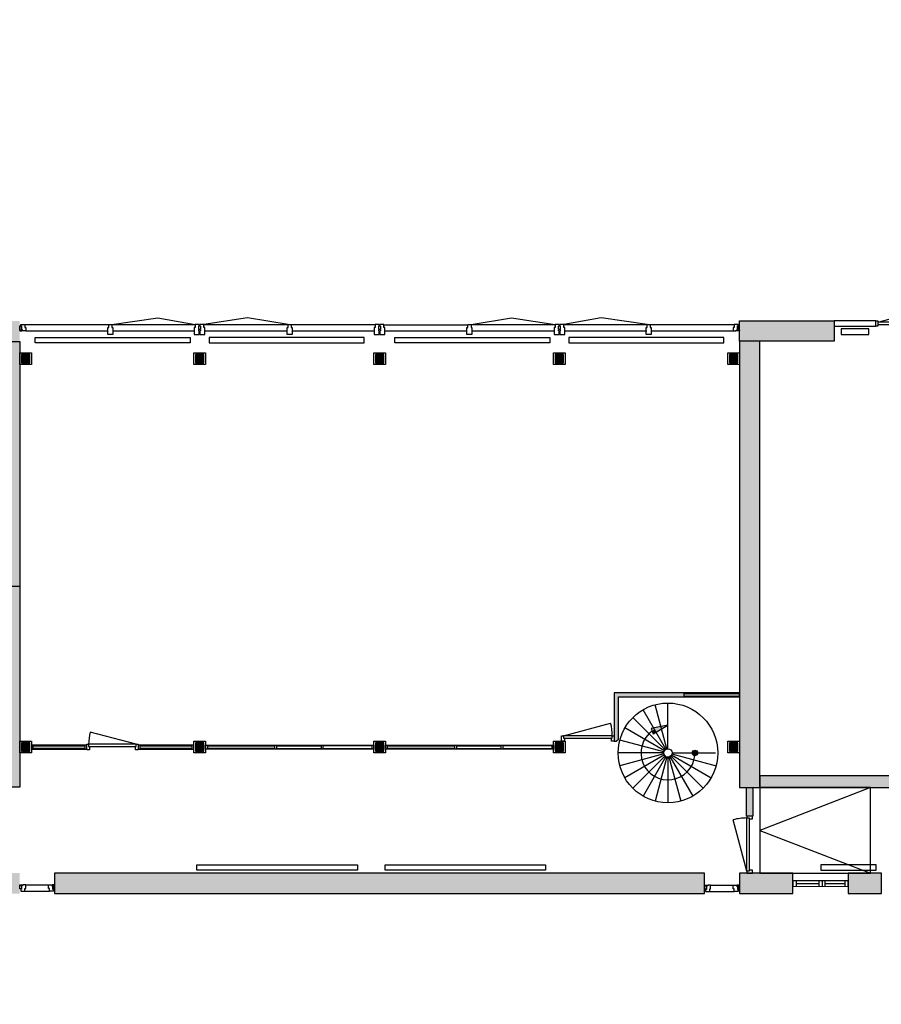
# Model space of a CAD drawing. Header units: millimetres. Extents: x -34315 to 33097, y -23905 to 11655.
# Tile 4 of 5: x 416 to 15981, y -23905 to -6125. Entities that reach past the tile are written whole.
import ezdxf

# ---------------------------------------------------------------- set-up
doc = ezdxf.new("R2010")
doc.units = ezdxf.units.MM
doc.header["$LTSCALE"] = 100
for name, color, linetype in [('AA21----_BUITENWAND', 252, 'Continuous'), ('AA22----_BINNENWAND', 254, 'Continuous'), ('AL21----_BUITENWAND', 3, 'Continuous'), ('AL22----_BINNENWAND', 2, 'Continuous'), ('AL24----_TRAPPEN', 7, 'Continuous'), ('AL28----_KONSTRUKTIE', 7, 'Continuous'), ('AL31----_BUITENKOZIJNEN', 1, 'Continuous'), ('AL32----_BINNENKOZIJNEN', 1, 'Continuous'), ('AL51----_RADIATOREN', 8, 'Continuous')]:
    doc.layers.add(name, color=color, linetype=linetype)

# ---------------------------------------------------------------- blocks, each defined once
blk = doc.blocks.new('*U4')
at = {"layer": 'AL32----_BINNENKOZIJNEN'}
blk.add_lwpolyline([(-915, 50), (-65, 278)], dxfattribs=at)
for points in [[(-950, 50), (-915, 50), (-915, 9), (-900, 9), (-900, -50), (-950, -50)], [(-915, 9), (-35, 9), (-35, 50), (-915, 50)], [(-50, -50), (-50, 9), (-35, 9), (-35, 50), (0, 50), (0, -50)]]:
    blk.add_lwpolyline(points, close=True, dxfattribs=at)
blk.add_arc((-915, 50), 880, 0.0013, 15, dxfattribs=at)
blk = doc.blocks.new('*U2')
at = {"layer": 'AL32----_BINNENKOZIJNEN'}
blk.add_lwpolyline([(-35, 50), (-866, 272)], dxfattribs=at)
for points in [[(-930, 50), (-895, 50), (-895, 9), (-880, 9), (-880, -50), (-930, -50)], [(-895, 9), (-35, 9), (-35, 50), (-895, 50)], [(-50, -50), (-50, 9), (-35, 9), (-35, 50), (0, 50), (0, -50)]]:
    blk.add_lwpolyline(points, close=True, dxfattribs=at)
blk.add_arc((-35, 50), 860, 165.0304, 180.0291, dxfattribs=at)
blk = doc.blocks.new('*U14')
at = {"layer": 'AL31----_BUITENKOZIJNEN'}
for points in [[(-1765, 21), (-929, 245)], [(-35, 21), (-870, 245)], [(-900, 21), (-900, -21)]]:
    blk.add_lwpolyline(points, dxfattribs=at)
for points in [[(-1800, 50), (-1765, 50), (-1765, -50), (-1800, -50)], [(-1765, 21), (-1765, -21), (-35, -21), (-35, 21)], [(-35, 50), (0, 50), (0, -50), (-35, -50)]]:
    blk.add_lwpolyline(points, close=True, dxfattribs=at)
for centre, start, end in [((-1765, 21), 359.9992, 15), ((-35, 21), 164.9983, 179.9992)]:
    blk.add_arc(centre, 865, start, end, dxfattribs=at)
blk = doc.blocks.new('*U28')
at = {"layer": 'AL32----_BINNENKOZIJNEN'}
for points in [[(-1030, -50), (-995, -50), (-995, -9), (-980, -9), (-980, 50), (-1030, 50)], [(-50, 50), (-50, -9), (-35, -9), (-35, -50), (0, -50), (0, 50)], [(-995, -9), (-35, -9), (-35, -50), (-995, -50)]]:
    blk.add_lwpolyline(points, close=True, dxfattribs=at)
blk.add_lwpolyline([(-35, -50), (-962, -298)], dxfattribs=at)
blk.add_arc((-35, -50), 960, 180, 195, dxfattribs=at)

msp = doc.modelspace()

# ---------------------------------------------------------------- hatches: boundary and pattern name
at = {"layer": 'AA21----_BUITENWAND'}
h = msp.add_hatch(color=256, dxfattribs=at)
h.paths.add_polyline_path([(-17224, -18655), (-17224, -21905), (-15724, -21905), (-15724, -21535), (-16854, -21535), (-16854, -18655)])
h.paths.add_polyline_path([(-14724, -21535), (-14724, -21905), (-12324, -21905), (-12324, -21535)])
h.paths.add_polyline_path([(-11324, -21535), (-11324, -21905), (-8924, -21905), (-8924, -21535)])
h.paths.add_polyline_path([(-7924, -21535), (-7924, -21905), (-5524, -21905), (-5524, -21535)])
h.paths.add_polyline_path([(-4524, -21535), (-4525, -21905), (-2124, -21905), (-2124, -21535)])
h.paths.add_polyline_path([(-1124, -21535), (-1124, -21905), (416, -21905), (416, -21535)])
h.paths.add_polyline_path([(1046, -21535), (1046, -21905), (12787, -21905), (12787, -21535)])
h.paths.add_polyline_path([(13417, -21535), (13417, -21905), (14381, -21905), (14381, -21535)])
h.paths.add_polyline_path([(15381, -21535), (15381, -21905), (15981, -21905), (15981, -21535)])
h.paths.add_polyline_path([(16981, -21535), (16981, -21905), (19881, -21905), (19881, -21535)])
h.paths.add_polyline_path([(20881, -21535), (20881, -21905), (21381, -21905), (21381, -21535)])
h.paths.add_polyline_path([(22381, -21535), (22381, -21905), (22881, -21905), (22881, -21535)])
h.paths.add_polyline_path([(23881, -21535), (23881, -21905), (26831, -21905), (26831, -21535)])
h.paths.add_polyline_path([(27831, -21535), (27831, -21905), (28331, -21905), (28331, -21535)])
h.paths.add_polyline_path([(29331, -21535), (29331, -21905), (30431, -21905), (30431, -21535)])
h.paths.add_polyline_path([(31331, -21535), (32546, -21535), (32546, -21515), (32916, -21515), (32916, -21905), (31331, -21905)])
h.paths.add_polyline_path([(32546, -13620), (32916, -13620), (32916, -18045), (32546, -18045)])
h.paths.add_polyline_path([(31846, -11560), (31846, -11930), (32546, -11930), (32546, -12320), (32916, -12320), (32916, -11560)])
h.paths.add_polyline_path([(29746, -11560), (29746, -11930), (31346, -11930), (31346, -11560)])
h.paths.add_polyline_path([(24156, -11560), (24156, -11930), (26446, -11930), (26446, -11560)])
h.paths.add_polyline_path([(18431, -11560), (18431, -11930), (20856, -11930), (20856, -11560)])
h.paths.add_polyline_path([(15131, -11560), (15131, -11930), (13416, -11930), (13416, -11560)])
h.paths.add_polyline_path([(-559, -11565), (-559, -11935), (416, -11935), (416, -11565)])
h.paths.add_polyline_path([(-3909, -11565), (-3909, -11935), (-2799, -11935), (-2799, -11565)])
h.paths.add_polyline_path([(-7258, -11565), (-7258, -11935), (-6149, -11935), (-6149, -11565)])
h.paths.add_polyline_path([(-10609, -11565), (-10609, -11935), (-9499, -11935), (-9499, -11565)])
h.paths.add_polyline_path([(-14635, -11565), (-14635, -11935), (-12849, -11935), (-12849, -11565)])
h.paths.add_polyline_path([(-17224, -15619), (-16854, -15619), (-16854, -11935), (-15634, -11935), (-15634, -11565), (-17225, -11565)])
h.paths.add_polyline_path([(-17224, -16869), (-17224, -17405), (-16854, -17405), (-16854, -16869)])
h.paths.add_polyline_path([(-30314, -23905), (-30314, -23535), (-33834, -23535), (-33834, -21795), (-31514, -21795), (-31514, -20785), (-31764, -20785), (-31764, -21545), (-34204, -21545), (-34204, -23905)])
h.paths.add_polyline_path([(-29014, -23535), (-29014, -23905), (-28314, -23905), (-28314, -23535)])
h.paths.add_polyline_path([(-27014, -23535), (-27014, -23905), (-26494, -23905), (-26494, -23535)])
h.paths.add_polyline_path([(-23664, -23535), (-23664, -23905), (-25194, -23905), (-25194, -23535)])
h.paths.add_polyline_path([(-23164, -23535), (-23164, -23905), (-22544, -23905), (-22544, -23535)])
h.paths.add_polyline_path([(-21224, -23905), (-22044, -23905), (-22044, -23535), (-21594, -23535), (-21594, -18815), (-21224, -18815)])
h.paths.add_polyline_path([(-21594, -17035), (-21224, -17035), (-21224, -17715), (-21594, -17715)])
h.paths.add_polyline_path([(-31514, -13095), (-31514, -14105), (-31764, -14105), (-31764, -13345), (-32164, -13345), (-32164, -13095)])
h.paths.add_polyline_path([(-31764, -15305), (-31764, -16240), (-31514, -16240), (-31514, -15305)])
h.paths.add_polyline_path([(-31764, -18640), (-31764, -19585), (-31514, -19585), (-31514, -18640)])
h.paths.add_polyline_path([(-34204, -18251), (-34204, -18621), (-33834, -18621), (-33834, -18251)])
h.paths.add_polyline_path([(-34204, -15743), (-34204, -16113), (-33834, -16113), (-33834, -15743)])
h.paths.add_polyline_path([(-34204, -11645), (-33834, -11645), (-33834, -13095), (-33364, -13095), (-33364, -13345), (-34204, -13345)])
h.paths.add_polyline_path([(-21594, -15235), (-21224, -15235), (-21224, -15735), (-21594, -15735)])
h.paths.add_polyline_path([(-21594, -13115), (-21224, -13115), (-21224, -13935), (-21594, -13935)])
h.paths.add_polyline_path([(-21594, -11315), (-21224, -11315), (-21224, -11815), (-21594, -11815)])
h.paths.add_polyline_path([(-21594, -9365), (-21224, -9365), (-21224, -10015), (-21594, -10015)])
h.paths.add_polyline_path([(-21594, -7475), (-21224, -7475), (-21224, -8125), (-21594, -8125)])
h.paths.add_polyline_path([(-21594, -5675), (-21224, -5675), (-21224, -6175), (-21594, -6175)])
h.paths.add_polyline_path([(-21594, -3255), (-21224, -3255), (-21224, -4375), (-21594, -4375)])
h.paths.add_polyline_path([(-21594, -1455), (-21224, -1455), (-21224, -1955), (-21594, -1955)])
h.paths.add_polyline_path([(-21594, 345), (-21224, 345), (-21224, -155), (-21594, -155)])
h.paths.add_polyline_path([(-21594, 3065), (-21224, 3065), (-21224, 1645), (-21594, 1645)])
h.paths.add_polyline_path([(-21594, 4065), (-21224, 4065), (-21224, 3565), (-21594, 3565)])
h.paths.add_polyline_path([(-21594, 5600), (-21224, 5600), (-21224, 4565), (-21594, 4565)])
h.paths.add_polyline_path([(-21594, 7385), (-21224, 7385), (-21224, 6900), (-21594, 6900)])
h.paths.add_polyline_path([(-21224, 9170), (-21594, 9170), (-21594, 8685), (-21224, 8685)])
h.paths.add_polyline_path([(-27064, 11655), (-27064, 11285), (-21594, 11285), (-21594, 10470), (-21224, 10470), (-21224, 11655)])
h.paths.add_polyline_path([(-34204, 10470), (-33834, 10470), (-33834, 11285), (-28364, 11285), (-28364, 11655), (-34204, 11655)])
h.paths.add_polyline_path([(-34204, 9170), (-33834, 9170), (-33834, 8685), (-34204, 8685)])
h.paths.add_polyline_path([(-34204, 7385), (-33834, 7385), (-33834, 6900), (-34204, 6900)])
h.paths.add_polyline_path([(-33834, 5065), (-33834, 4340), (-32859, 4120), (-32834, 4120), (-32834, 5065)], flags=16)
h.paths.add_polyline_path([(-32584, 4015), (-32584, 5285), (-33834, 5285), (-33834, 5600), (-34204, 5600), (-34204, 4747), (-34315, 4747), (-34315, 4347), (-32870, 4020), (-32834, 4020), (-32834, 4015)])
h.paths.add_polyline_path([(-32834, 1510), (-32860, 1510), (-33834, 1345), (-33834, 565), (-32834, 565)], flags=16)
h.paths.add_polyline_path([(-32584, 1615), (-32584, 345), (-33834, 345), (-33834, -155), (-34204, -155), (-34204, 965), (-34313, 965), (-34313, 1365), (-32869, 1610), (-32834, 1610), (-32834, 1615)])
h.paths.add_polyline_path([(-34204, -1455), (-33834, -1455), (-33834, -1915), (-34204, -1915)])
h.paths.add_polyline_path([(-34204, -3215), (-33834, -3215), (-33834, -4315), (-34204, -4315)])
h.paths.add_polyline_path([(-34204, -5615), (-33834, -5615), (-33834, -6135), (-34204, -6135)])
h.paths.add_polyline_path([(-34204, -7435), (-33834, -7435), (-33834, -8535), (-34204, -8535)])
h.paths.add_polyline_path([(-34204, -9835), (-34204, -10345), (-33834, -10345), (-33834, -9835)])
at = {"layer": 'AA22----_BINNENWAND'}
h = msp.add_hatch(color=256, dxfattribs=at)
h.paths.add_polyline_path([(-32584, 5285), (-32584, 5065), (-28269, 5065), (-28269, 5285)])
h.paths.add_polyline_path([(-27269, 5285), (-27269, 5065), (-26814, 5065), (-26814, 4455), (-26594, 4455), (-26594, 5065), (-25394, 5065), (-25394, 5285)])
h.paths.add_polyline_path([(-21594, 5285), (-21594, 5065), (-24394, 5065), (-24394, 5285)])
h.paths.add_polyline_path([(-25394, 2865), (-25394, 2645), (-26594, 2645), (-26594, 2045), (-26814, 2045), (-26814, 3455), (-26594, 3455), (-26594, 2865)])
h.paths.add_polyline_path([(-21594, 2865), (-21594, 2645), (-24394, 2645), (-24394, 2865)])
h.paths.add_polyline_path([(-33834, -3655), (-33834, -3875), (-28834, -3875), (-28834, -4275), (-28614, -4275), (-28614, -2885), (-28834, -2885), (-28834, -3655)])
h.paths.add_polyline_path([(-28834, -1545), (-28614, -1545), (-28614, -1885), (-28834, -1885)])
h.paths.add_polyline_path([(-28834, -645), (-28614, -645), (-28614, -985), (-28834, -985)])
h.paths.add_polyline_path([(-29431, 565), (-29431, 345), (-28834, 345), (-28834, -85), (-28614, -85), (-28614, 345), (-28514, 345), (-28514, 565)])
h.paths.add_polyline_path([(-26594, 1045), (-26814, 1045), (-26814, 565), (-26959, 565), (-26959, 345), (-26814, 345), (-26814, -85), (-26594, -85)])
h.paths.add_polyline_path([(-26814, -645), (-26594, -645), (-26594, -985), (-26814, -985)])
h.paths.add_polyline_path([(-26814, -1545), (-26594, -1545), (-26594, -1885), (-26814, -1885)])
h.paths.add_polyline_path([(-26814, -2445), (-26594, -2445), (-26594, -2785), (-26814, -2785)])
h.paths.add_polyline_path([(-32584, 565), (-32584, 345), (-31696, 345), (-31696, 565)])
h.paths.add_polyline_path([(-33834, -7875), (-33834, -8095), (-28834, -8095), (-28834, -8690), (-28614, -8690), (-28614, -7175), (-28834, -7175), (-28834, -7875)])
h.paths.add_polyline_path([(-28834, -5735), (-28614, -5735), (-28614, -6175), (-28834, -6175)])
h.paths.add_polyline_path([(-28834, -4835), (-28614, -4835), (-28614, -5175), (-28834, -5175)])
h.paths.add_polyline_path([(-26814, -6075), (-26594, -6075), (-26594, -5275), (-26814, -5275)])
h.paths.add_polyline_path([(-26814, -6635), (-26594, -6635), (-26594, -6975), (-26814, -6975)])
h.paths.add_polyline_path([(-22944, -8095), (-22944, -7875), (-26594, -7875), (-26594, -7535), (-26814, -7535), (-26814, -8095)])
h.paths.add_polyline_path([(-28834, -9250), (-28614, -9250), (-28614, -10655), (-28834, -10655)])
h.paths.add_polyline_path([(-26814, -10655), (-26594, -10655), (-26594, -9615), (-26294, -9615), (-26294, -9395), (-26594, -9395), (-26594, -9245), (-26814, -9245)])
h.paths.add_polyline_path([(-28834, -13015), (-28614, -13015), (-28614, -14030), (-28834, -14030)])
h.paths.add_polyline_path([(-28834, -12115), (-28614, -12115), (-28614, -12455), (-28834, -12455)])
h.paths.add_polyline_path([(-28834, -11215), (-28614, -11215), (-28614, -11555), (-28834, -11555)])
h.paths.add_polyline_path([(-26814, -11215), (-26594, -11215), (-26594, -11555), (-26814, -11555)])
h.paths.add_polyline_path([(-26814, -12115), (-26594, -12115), (-26594, -12455), (-26814, -12455)])
h.paths.add_polyline_path([(-26814, -13915), (-26594, -13915), (-26594, -13015), (-26814, -13015)])
h.paths.add_polyline_path([(-26594, -13215), (-26594, -13435), (-22944, -13435), (-22944, -13208)])
h.paths.add_polyline_path([(-31514, -15965), (-31514, -15745), (-28834, -15745), (-28834, -15030), (-28614, -15030), (-28614, -15745), (-28514, -15745), (-28514, -15965)])
h.paths.add_polyline_path([(-26814, -14475), (-26594, -14475), (-26594, -14815), (-26814, -14815)])
h.paths.add_polyline_path([(-26814, -15375), (-26594, -15375), (-26594, -15965), (-26814, -15965)])
h.paths.add_polyline_path([(-26814, -16995), (-26594, -16995), (-26594, -17715), (-26814, -17715)])
h.paths.add_polyline_path([(-26594, -17395), (-26594, -17615), (-24834, -17615), (-24834, -17395)])
h.paths.add_polyline_path([(-24274, -17395), (-24274, -17615), (-23934, -17615), (-23934, -17395)])
h.paths.add_polyline_path([(-21594, -17395), (-21594, -17615), (-23374, -17615), (-23374, -17395)])
h.paths.add_polyline_path([(-29214, -18915), (-29214, -19135), (-28214, -19135), (-28214, -18915)])
h.paths.add_polyline_path([(-31514, -18915), (-31514, -19135), (-30214, -19135), (-30214, -18915)])
h.paths.add_polyline_path([(-26814, -19135), (-26594, -19135), (-26594, -19535), (-26814, -19535)])
h.paths.add_polyline_path([(-27214, -18915), (-27214, -19135), (-25944, -19135), (-25944, -18915)])
h.paths.add_polyline_path([(-23994, -23535), (-24194, -23535), (-24194, -19135), (-24914, -19135), (-24914, -18915), (-23994, -18915)])
h.paths.add_polyline_path([(-21594, -18915), (-22994, -18915), (-22994, -19135), (-21594, -19135)])
h.paths.add_polyline_path([(-26814, -23535), (-26594, -23535), (-26594, -20535), (-26814, -20535)])
h.paths.add_polyline_path([(-31734, -21795), (-31514, -21795), (-31514, -22165), (-31734, -22165)])
h.paths.add_polyline_path([(-31734, -23535), (-31514, -23535), (-31514, -23165), (-31734, -23165)])
h.paths.add_polyline_path([(-15854, -16510), (-15639, -16510), (-15639, -19985), (-15854, -19985)])
h.paths.add_polyline_path([(-14439, -11935), (-14189, -11935), (-14189, -16610), (-12989, -16610), (-12989, -17796), (-13239, -17796), (-13239, -16860), (-14439, -16860)])
h.paths.add_polyline_path([(-13239, -19985), (-13239, -18796), (-12990, -18796), (-12989, -19764), (-7789, -19764), (-7789, -19985)])
h.paths.add_polyline_path([(-6789, -19765), (-6789, -19985), (-1319, -19985), (-1319, -19765)])
h.paths.add_polyline_path([(46, -11935), (416, -11935), (416, -19985), (46, -19985)])
h.paths.add_polyline_path([(46, -19765), (46, -19985), (-319, -19985), (-319, -19765)])
h.paths.add_polyline_path([(13416, -19990), (13786, -19990), (13786, -11930), (13416, -11930)])
h.paths.add_polyline_path([(13786, -19780), (13786, -19990), (16786, -19990), (16786, -19780)])
h.paths.add_polyline_path([(25992, -17270), (26212, -17270), (26212, -20505), (25992, -20505), (25992, -19990), (17716, -19990), (17716, -19780), (25992, -19780)])
h.paths.add_polyline_path([(25992, -14662), (26212, -14662), (26212, -16370), (25992, -16370)])
h.paths.add_polyline_path([(25995, -11930), (26212, -11930), (26212, -13662), (25995, -13662)])
h.paths.add_polyline_path([(28081, -16185), (28081, -16290), (30231, -16290), (30230, -20384), (32546, -20385), (32546, -20280), (30451, -20279), (30451, -16185)])
h.paths.add_polyline_path([(30236, -11930), (30450, -11930), (30450, -14985), (30236, -14985)])
h.paths.add_polyline_path([(-22844, -23535), (-22844, -22335), (-22964, -22335), (-22964, -22235), (-22624, -22235), (-22624, -22335), (-22744, -22335), (-22744, -23535)])
h.paths.add_polyline_path([(-29084, -13095), (-29084, -13344), (-28834, -13344), (-28834, -13095)])
h.paths.add_polyline_path([(-31514, -13095), (-31514, -13345), (-31264, -13345), (-31264, -13095)])
h.paths.add_polyline_path([(-26814, -9785), (-27014, -9785), (-27014, -10005), (-26814, -10005)])
h.paths.add_polyline_path([(-28614, -9785), (-28414, -9785), (-28414, -10005), (-28614, -10005)])
h.paths.add_polyline_path([(-28996, -3055), (-28996, -3155), (-28834, -3155), (-28834, -3055)], flags=17)
h.paths.add_polyline_path([(-30263, -3655), (-30163, -3655), (-30163, -3155), (-29996, -3155), (-29996, -3055), (-30263, -3055)], flags=16)
h.paths.add_polyline_path([(-21595, -7875), (-21744, -7875), (-21744, -8125), (-21594, -8125)])
h.paths.add_polyline_path([(-21594, -3655), (-21744, -3655), (-21744, -3875), (-21594, -3875)])
h.paths.add_polyline_path([(-21744, -13215), (-21594, -13215), (-21594, -13435), (-21744, -13435)])
h.paths.add_polyline_path([(-21594, -9365), (-21694, -9365), (-21694, -9585), (-21594, -9585)])
h = msp.add_hatch(color=256, dxfattribs=at)
h.paths.add_polyline_path([(13416, -18280), (11156, -18280), (11156, -19155), (11191, -19155), (11231, -19115), (11231, -18355), (13416, -18355)])
h.paths.add_polyline_path([(13544, -19990), (13658, -19990), (13658, -20505), (13544, -20505)])
h.paths.add_polyline_path([(28276, -20062), (28276, -20162), (30231, -20162), (30231, -20062)])
h.paths.add_polyline_path([(29208, -18919), (29076, -18919), (29076, -18819), (29431, -18819), (29431, -18919), (29313, -18919), (29313, -20062), (29208, -20062)])
h.paths.add_polyline_path([(28171, -17858), (28276, -17858), (28276, -20505), (28171, -20505)])
h.paths.add_polyline_path([(31453, -20280), (31558, -20280), (31558, -19137), (31746, -19135), (31746, -19030), (31251, -19030), (31251, -19135), (31453, -19135)])
h.paths.add_polyline_path([(26212, -16185), (27181, -16187), (27181, -16287), (26212, -16290)])
h.paths.add_polyline_path([(28171, -16290), (28276, -16290), (28276, -16858), (28171, -16858)])
h.paths.add_polyline_path([(31746, -17080), (30451, -17080), (30451, -17185), (31746, -17185)])
at = {"layer": 'AL24----_TRAPPEN'}
h = msp.add_hatch(color=256, dxfattribs=at)
h.dxf.hatch_style = 1
h.paths.add_polyline_path([(12123, -18867), (11824, -18925), (11859, -19018)])
h = msp.add_hatch(color=256, dxfattribs=at)
h.dxf.hatch_style = 1
h.paths.add_polyline_path([(11882, -18943, 0.024946), (11841, -18969), (11859, -19018), (11909, -18990)])
h = msp.add_hatch(color=256, dxfattribs=at)
h.dxf.hatch_style = 1
h.paths.add_polyline_path([(12662, -19365, 1), (12564, -19365, 1)])
at = {"layer": 'AL28----_KONSTRUKTIE'}
h = msp.add_hatch(color=256, dxfattribs=at)
h.dxf.hatch_style = 1
h.paths.add_polyline_path([(586, -12180), (456, -12180), (456, -12310), (586, -12310)])
h = msp.add_hatch(color=256, dxfattribs=at)
h.dxf.hatch_style = 1
h.paths.add_polyline_path([(3731, -12180), (3601, -12180), (3601, -12310), (3731, -12310)])
h = msp.add_hatch(color=256, dxfattribs=at)
h.dxf.hatch_style = 1
h.paths.add_polyline_path([(6981, -12180), (6851, -12180), (6851, -12310), (6981, -12310)])
h = msp.add_hatch(color=256, dxfattribs=at)
h.dxf.hatch_style = 1
h.paths.add_polyline_path([(10231, -12180), (10101, -12180), (10101, -12310), (10231, -12310)])
h = msp.add_hatch(color=256, dxfattribs=at)
h.dxf.hatch_style = 1
h.paths.add_polyline_path([(13376, -12180), (13246, -12180), (13246, -12310), (13376, -12310)])
h = msp.add_hatch(color=256, dxfattribs=at)
h.dxf.hatch_style = 1
h.paths.add_polyline_path([(586, -19195), (456, -19195), (456, -19325), (586, -19325)])
h = msp.add_hatch(color=256, dxfattribs=at)
h.dxf.hatch_style = 1
h.paths.add_polyline_path([(3731, -19195), (3601, -19195), (3601, -19325), (3731, -19325)])
h = msp.add_hatch(color=256, dxfattribs=at)
h.dxf.hatch_style = 1
h.paths.add_polyline_path([(6981, -19195), (6851, -19195), (6851, -19325), (6981, -19325)])
h = msp.add_hatch(color=256, dxfattribs=at)
h.dxf.hatch_style = 1
h.paths.add_polyline_path([(10231, -19195), (10101, -19195), (10101, -19325), (10231, -19325)])
h = msp.add_hatch(color=256, dxfattribs=at)
h.dxf.hatch_style = 1
h.paths.add_polyline_path([(13376, -19195), (13246, -19195), (13246, -19325), (13376, -19325)])

# ---------------------------------------------------------------- linework, layer by layer
at = {"layer": 'AL21----_BUITENWAND'}
for points in [[(15131, -11560), (15131, -11930), (13416, -11930), (13416, -11560)], [(1046, -21535), (1046, -21905), (12787, -21905), (12787, -21535)], [(13417, -21535), (13417, -21905), (14381, -21905), (14381, -21535)], [(15381, -21535), (15381, -21905), (15981, -21905), (15981, -21535)]]:
    msp.add_lwpolyline(points, close=True, dxfattribs=at)
at = {"layer": 'AL22----_BINNENWAND'}
for points in [[(46, -11935), (416, -11935), (416, -19985), (46, -19985)], [(13416, -19990), (13786, -19990), (13786, -11930), (13416, -11930)], [(13416, -18280), (11156, -18280), (11156, -19155), (11191, -19155), (11231, -19115), (11231, -18355), (13416, -18355)], [(626, -19223), (626, -19298), (1626, -19298), (1626, -19223)], [(2556, -19223), (2556, -19298), (3561, -19298), (3561, -19223)], [(3771, -19223), (6811, -19223), (6811, -19298), (3771, -19298)], [(7021, -19223), (10061, -19223), (10061, -19298), (7021, -19298)], [(13786, -19780), (13786, -19990), (16786, -19990), (16786, -19780)], [(13544, -19990), (13658, -19990), (13658, -20505), (13544, -20505)]]:
    msp.add_lwpolyline(points, close=True, dxfattribs=at)
for points in [[(46, -16355), (416, -16355)], [(12413, -18280), (12413, -18355)], [(12413, -18295), (13416, -18295)], [(12413, -18340), (13416, -18340)], [(661, -19298), (661, -19223)], [(661, -19238), (1591, -19238)], [(1591, -19283), (661, -19283)], [(1591, -19223), (1591, -19298)], [(2591, -19298), (2591, -19223)], [(2591, -19238), (3526, -19238)], [(3526, -19283), (2591, -19283)], [(3526, -19223), (3526, -19298)], [(3806, -19223), (3806, -19298)], [(3806, -19238), (5021, -19238)], [(5021, -19283), (3806, -19283)], [(5021, -19223), (5021, -19298)], [(5056, -19223), (5056, -19298)], [(5056, -19238), (5859, -19238)], [(5056, -19283), (5859, -19283)], [(5859, -19223), (5859, -19298)], [(5894, -19223), (5894, -19298)], [(6776, -19238), (5894, -19238)], [(5894, -19283), (6776, -19283)], [(6776, -19223), (6776, -19298)], [(7056, -19223), (7056, -19298)], [(7056, -19238), (8271, -19238)], [(8271, -19283), (7056, -19283)], [(8271, -19223), (8271, -19298)], [(8306, -19223), (8306, -19298)], [(8306, -19238), (9109, -19238)], [(8306, -19283), (9109, -19283)], [(9109, -19223), (9109, -19298)], [(9144, -19223), (9144, -19298)], [(10026, -19238), (9144, -19238)], [(9144, -19283), (10026, -19283)], [(10026, -19223), (10026, -19298)]]:
    msp.add_lwpolyline(points, dxfattribs=at)
at = {"layer": 'AL24----_TRAPPEN'}
for points in [[(12126, -19290), (12126, -18465)], [(12088, -19300), (11676, -18585)], [(12106, -19292), (11893, -18495)], [(12073, -19312), (11489, -18728)], [(12061, -19327), (11346, -18915)], [(12053, -19345), (11256, -19132)], [(12051, -19365), (11226, -19365)], [(12201, -19365), (12988, -19365)], [(12053, -19384), (11256, -19598)], [(12061, -19402), (11346, -19815)], [(12073, -19418), (11489, -20001)], [(12088, -19430), (11676, -20144)], [(12106, -19437), (11893, -20234)], [(12126, -19440), (12126, -20265)], [(12145, -19437), (12358, -20234)], [(12163, -19430), (12576, -20144)], [(12179, -19418), (12762, -20001)], [(12191, -19402), (12905, -19815)], [(12198, -19384), (12995, -19598)], [(15785, -19990), (13786, -20765), (15786, -21535)]]:
    msp.add_lwpolyline(points, dxfattribs=at)
for points in [[(11824, -18925), (11859, -19018), (12123, -18867)], [(13786, -19990), (13786, -21535), (15786, -21535), (15785, -19990)]]:
    msp.add_lwpolyline(points, close=True, dxfattribs=at)
for centre, radius in [((12126, -19365), 900), ((12126, -19365), 75), ((12613, -19365), 49.2)]:
    msp.add_circle(centre, radius, dxfattribs=at)
msp.add_arc((12126, -19365), 487, 125.7159, 354.2152, dxfattribs=at)
at = {"layer": 'AL28----_KONSTRUKTIE'}
for points in [[(416, -12140), (626, -12140), (626, -12350), (416, -12350)], [(446, -12170), (446, -12170), (446, -12320), (596, -12320), (596, -12170)], [(456, -12180), (586, -12180), (586, -12310), (456, -12310)], [(3561, -12140), (3771, -12140), (3771, -12350), (3561, -12350)], [(3591, -12170), (3591, -12170), (3591, -12320), (3741, -12320), (3741, -12170)], [(3601, -12180), (3731, -12180), (3731, -12310), (3601, -12310)], [(6811, -12140), (7021, -12140), (7021, -12350), (6811, -12350)], [(6841, -12170), (6841, -12170), (6841, -12320), (6991, -12320), (6991, -12170)], [(6851, -12180), (6981, -12180), (6981, -12310), (6851, -12310)], [(10061, -12140), (10271, -12140), (10271, -12350), (10061, -12350)], [(10091, -12170), (10091, -12170), (10091, -12320), (10241, -12320), (10241, -12170)], [(10101, -12180), (10231, -12180), (10231, -12310), (10101, -12310)], [(13206, -12140), (13416, -12140), (13416, -12350), (13206, -12350)], [(13236, -12170), (13236, -12170), (13236, -12320), (13386, -12320), (13386, -12170)], [(13246, -12180), (13376, -12180), (13376, -12310), (13246, -12310)], [(416, -19155), (626, -19155), (626, -19365), (416, -19365)], [(446, -19185), (446, -19185), (446, -19335), (596, -19335), (596, -19185)], [(456, -19195), (586, -19195), (586, -19325), (456, -19325)], [(3561, -19155), (3771, -19155), (3771, -19365), (3561, -19365)], [(3591, -19185), (3591, -19185), (3591, -19335), (3741, -19335), (3741, -19185)], [(3601, -19195), (3731, -19195), (3731, -19325), (3601, -19325)], [(6811, -19155), (7021, -19155), (7021, -19365), (6811, -19365)], [(6841, -19185), (6841, -19185), (6841, -19335), (6991, -19335), (6991, -19185)], [(6851, -19195), (6981, -19195), (6981, -19325), (6851, -19325)], [(10061, -19155), (10271, -19155), (10271, -19365), (10061, -19365)], [(10091, -19185), (10091, -19185), (10091, -19335), (10241, -19335), (10241, -19185)], [(10101, -19195), (10231, -19195), (10231, -19325), (10101, -19325)], [(13206, -19155), (13416, -19155), (13416, -19365), (13206, -19365)], [(13236, -19185), (13236, -19185), (13236, -19335), (13386, -19335), (13386, -19185)], [(13246, -19195), (13376, -19195), (13376, -19325), (13246, -19325)]]:
    msp.add_lwpolyline(points, close=True, dxfattribs=at)
for centre, radius, start, end in [((453, -12177), 7.04, 98.4249, 171.5751), ((589, -12177), 7.04, 2.6866, 84.4075), ((3598, -12177), 7.04, 98.4249, 171.5751), ((3734, -12177), 7.04, 2.6866, 84.4075), ((6848, -12177), 7.04, 98.4249, 171.5751), ((6984, -12177), 7.04, 2.6866, 84.4075), ((10098, -12177), 7.04, 98.4249, 171.5751), ((10234, -12177), 7.04, 2.6866, 84.4075), ((13243, -12177), 7.04, 98.4249, 171.5751), ((13379, -12177), 7.04, 2.6866, 84.4075), ((453, -12313), 7.05, 185.619, 269.9989), ((589, -12313), 7.04, 269.9518, 357.3118), ((3598, -12313), 7.05, 185.619, 269.9989), ((3734, -12313), 7.04, 269.9518, 357.3118), ((6848, -12313), 7.05, 185.619, 269.9989), ((6984, -12313), 7.04, 269.9518, 357.3118), ((10098, -12313), 7.05, 185.619, 269.9989), ((10234, -12313), 7.04, 269.9518, 357.3118), ((13243, -12313), 7.05, 185.619, 269.9989), ((13379, -12313), 7.04, 269.9518, 357.3118), ((453, -19192), 7.04, 98.4249, 171.5751), ((588, -19192), 7.04, 2.6866, 84.4075), ((3598, -19192), 7.04, 98.4249, 171.5751), ((3734, -19192), 7.04, 2.6866, 84.4075), ((6848, -19192), 7.04, 98.4249, 171.5751), ((6984, -19192), 7.04, 2.6866, 84.4075), ((10098, -19192), 7.04, 98.4249, 171.5751), ((10233, -19192), 7.04, 2.6866, 84.4075), ((453, -19328), 7.05, 185.619, 269.9989), ((588, -19328), 7.04, 269.9518, 357.3118), ((3598, -19328), 7.05, 185.619, 269.9989), ((3734, -19328), 7.04, 269.9518, 357.3118), ((6848, -19328), 7.05, 185.619, 269.9989), ((6984, -19328), 7.04, 269.9518, 357.3118), ((10098, -19328), 7.05, 185.619, 269.9989), ((10233, -19328), 7.04, 269.9518, 357.3118), ((13243, -19328), 7.05, 185.619, 269.9989), ((13379, -19328), 7.04, 269.9518, 357.3118)]:
    msp.add_arc(centre, radius, start, end, dxfattribs=at)
at = {"layer": 'AL31----_BUITENKOZIJNEN'}
for points in [[(2083, -11630), (2912, -11507), (3586, -11630)], [(5263, -11630), (4529, -11507), (3745, -11630)], [(8569, -11630), (9302, -11507), (10087, -11630)], [(11749, -11630), (10919, -11507), (10245, -11630)], [(509, -11630), (2027, -11630)], [(2083, -11630), (3587, -11630)], [(3745, -11630), (5263, -11630)], [(5319, -11630), (6837, -11630)], [(6995, -11632), (8513, -11632)], [(8569, -11630), (10087, -11630)], [(10245, -11630), (11763, -11630)], [(11805, -11630), (13323, -11630)], [(526, -11744), (2010, -11744)], [(2100, -11744), (3570, -11744)], [(3762, -11744), (5246, -11744)], [(5336, -11744), (6820, -11744)], [(7012, -11746), (8496, -11746)], [(8586, -11744), (10070, -11744)], [(10262, -11744), (11746, -11744)], [(11822, -11744), (13306, -11744)], [(14441, -21675), (14441, -21775)], [(14851, -21675), (14851, -21775)], [(14911, -21675), (14911, -21775)], [(14961, -21675), (14961, -21775)], [(15321, -21675), (15321, -21774)], [(509, -21864), (953, -21864)], [(526, -21750), (936, -21750)], [(12897, -21756), (13307, -21756)], [(14441, -21725), (14851, -21725)], [(14961, -21725), (15321, -21725)], [(12880, -21870), (13324, -21870)]]:
    msp.add_lwpolyline(points, dxfattribs=at)
for points in [[(416, -11655), (446, -11655), (446, -11734), (416, -11734)], [(416, -11734), (416, -11744), (461, -11744), (462, -11734)], [(436, -11630), (509, -11630), (509, -11681), (526, -11681), (526, -11744), (473, -11744), (473, -11734), (451, -11734), (451, -11650), (436, -11650)], [(2027, -11630), (2083, -11630), (2083, -11681), (2100, -11681), (2100, -11811), (2010, -11811), (2010, -11681), (2027, -11681)], [(3587, -11630), (3587, -11681), (3570, -11681), (3570, -11811), (3660, -11811), (3660, -11744), (3651, -11744), (3651, -11724), (3660, -11724), (3660, -11713), (3651, -11713), (3651, -11660), (3660, -11660), (3660, -11630)], [(3672, -11630), (3672, -11660), (3681, -11660), (3681, -11713), (3672, -11713), (3672, -11724), (3681, -11724), (3681, -11744), (3672, -11744), (3672, -11811), (3762, -11811), (3762, -11681), (3745, -11681), (3745, -11630)], [(5246, -11681), (5263, -11681), (5263, -11630), (5319, -11630), (5319, -11681), (5336, -11681), (5336, -11811), (5246, -11811)], [(6837, -11630), (6837, -11681), (6820, -11681), (6820, -11811), (6910, -11811), (6910, -11744), (6901, -11744), (6901, -11724), (6910, -11724), (6910, -11713), (6901, -11713), (6901, -11660), (6910, -11660), (6910, -11630)], [(6922, -11630), (6922, -11660), (6931, -11660), (6931, -11713), (6922, -11713), (6922, -11724), (6931, -11724), (6931, -11744), (6922, -11744), (6922, -11811), (7012, -11811), (7012, -11681), (6995, -11681), (6995, -11630)], [(8496, -11681), (8513, -11681), (8513, -11630), (8569, -11630), (8569, -11681), (8586, -11681), (8586, -11811), (8496, -11811)], [(10087, -11630), (10087, -11681), (10070, -11681), (10070, -11811), (10160, -11811), (10160, -11744), (10151, -11744), (10151, -11724), (10160, -11724), (10160, -11713), (10151, -11713), (10151, -11660), (10160, -11660), (10160, -11630)], [(10172, -11630), (10172, -11660), (10181, -11660), (10181, -11713), (10172, -11713), (10172, -11724), (10181, -11724), (10181, -11744), (10172, -11744), (10172, -11811), (10262, -11811), (10262, -11681), (10245, -11681), (10245, -11630)], [(11732, -11681), (11749, -11681), (11749, -11630), (11805, -11630), (11805, -11681), (11822, -11681), (11822, -11811), (11732, -11811)], [(13323, -11630), (13323, -11681), (13306, -11681), (13306, -11744), (13359, -11744), (13359, -11734), (13381, -11734), (13381, -11650), (13396, -11650), (13396, -11630)], [(13416, -11745), (13371, -11744), (13371, -11734), (13416, -11734)], [(13416, -11655), (13386, -11655), (13386, -11734), (13416, -11734)], [(15131, -11560), (15131, -11660), (15881, -11660), (15881, -11560)], [(14381, -21675), (14381, -21775), (15381, -21774), (15381, -21675)], [(416, -21750), (462, -21750), (462, -21760), (416, -21760)], [(416, -21760), (446, -21760), (446, -21819), (418, -21819), (418, -21791), (416, -21791)], [(474, -21750), (474, -21760), (451, -21760), (451, -21824), (436, -21824), (436, -21864), (509, -21864), (509, -21813), (526, -21813), (526, -21750)], [(988, -21750), (988, -21760), (1011, -21760), (1011, -21824), (1026, -21824), (1026, -21864), (952, -21864), (952, -21813), (936, -21813), (936, -21750)], [(1046, -21750), (1000, -21750), (1000, -21760), (1046, -21760)], [(1046, -21760), (1016, -21760), (1016, -21819), (1044, -21819), (1044, -21791), (1046, -21791)], [(12787, -21756), (12833, -21756), (12833, -21766), (12787, -21766)], [(12787, -21766), (12817, -21766), (12817, -21825), (12789, -21825), (12789, -21797), (12787, -21797)], [(12845, -21756), (12845, -21766), (12822, -21766), (12822, -21830), (12807, -21830), (12807, -21870), (12880, -21870), (12880, -21819), (12897, -21819), (12897, -21756)], [(13359, -21756), (13359, -21766), (13382, -21766), (13382, -21830), (13397, -21830), (13397, -21870), (13324, -21870), (13324, -21819), (13307, -21819), (13307, -21756)], [(13417, -21756), (13371, -21756), (13371, -21766), (13417, -21766)], [(13417, -21766), (13387, -21766), (13387, -21825), (13415, -21825), (13415, -21797), (13417, -21797)]]:
    msp.add_lwpolyline(points, close=True, dxfattribs=at)
at = {"layer": 'AL51----_RADIATOREN'}
for points in [[(15756, -11710), (15256, -11710), (15256, -11810), (15756, -11810)], [(3493, -11861), (3493, -11961), (693, -11961), (693, -11861)], [(3838, -11861), (3838, -11961), (6638, -11961), (6638, -11861)], [(9993, -11861), (9993, -11961), (7193, -11961), (7193, -11861)], [(10338, -11861), (10338, -11961), (13138, -11961), (13138, -11861)], [(6516, -21385), (6516, -21485), (3616, -21485), (3616, -21385)], [(9916, -21385), (9916, -21485), (7016, -21485), (7016, -21385)], [(14886, -21384), (14886, -21485), (15886, -21485), (15886, -21385)]]:
    msp.add_lwpolyline(points, close=True, dxfattribs=at)

# ---------------------------------------------------------------- block references
at = {"layer": 'AL31----_BUITENKOZIJNEN'}
msp.add_blockref('*U14', (17681, -11610), dxfattribs=at)
at = {"layer": 'AL32----_BINNENKOZIJNEN'}
for name, p in [('*U4', (11156, -19105)), ('*U2', (2556, -19260))]:
    msp.add_blockref(name, p, dxfattribs=at)
at = {"layer": 'AL32----_BINNENKOZIJNEN', "rotation": 270}
msp.add_blockref('*U28', (13601, -21535), dxfattribs=at)

doc.saveas('drawing.dxf')
